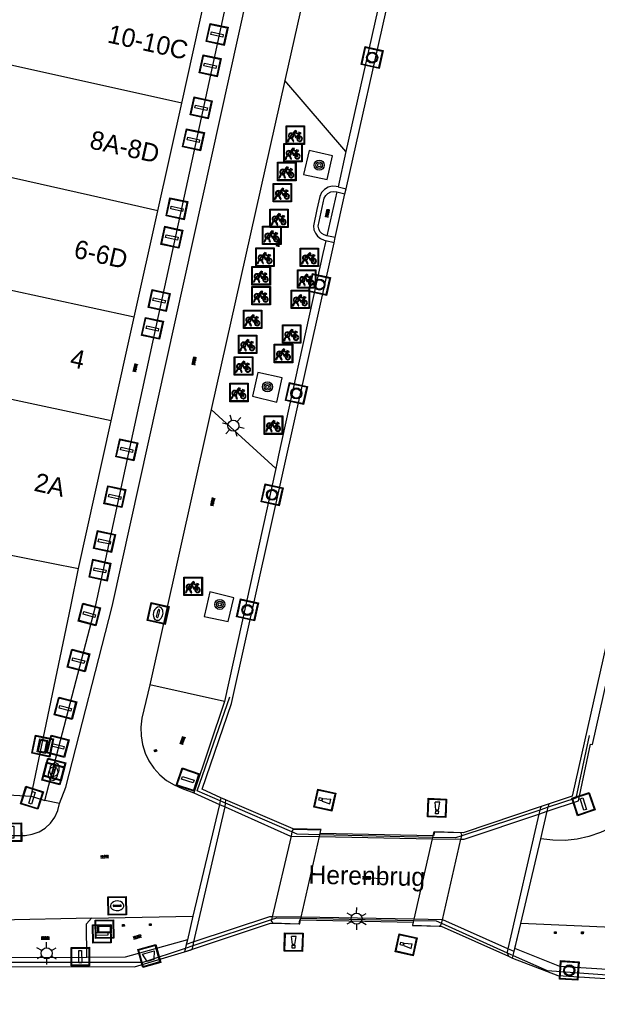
# Model space of a CAD drawing. Header units: metres. Extents: x 93870 to 95789, y 463036 to 464040.
# Tile 75 of 256: x 94203 to 94234, y 463478 to 463532. Entities that reach past the tile are written whole.
import ezdxf
from ezdxf.enums import TextEntityAlignment as Align

# ---------------------------------------------------------------- set-up
doc = ezdxf.new("R2010")
doc.units = ezdxf.units.M
doc.header["$LTSCALE"] = 25.4
for name, color, linetype in [('B_BEBOUWINGSGRENS_0', 1, 'Continuous'), ('B_TUSSENMUUR_0', 7, 'Continuous'), ('G_GRENS_ALGEMEEN_0', 7, 'Continuous'), ('K_KUNSTWERKGRENS_0', 1, 'Continuous'), ('K_KUNSTWERKGRENS_1', 1, 'Continuous'), ('Q_BALUSTRADE_LIJN_1', 193, 'Continuous'), ('Q_BOOM_0', 3, 'Continuous'), ('Q_FIETSENREK_0', 6, 'Continuous'), ('Q_INSPECTIE_OF_RIOOLPUT_0', 253, 'Continuous'), ('Q_LICHTMAST_0', 2, 'Continuous'), ('Q_LICHTMAST_1', 2, 'Continuous'), ('Q_MEERPAAL_0', 7, 'Continuous'), ('Q_MEERRING_0', 7, 'Continuous'), ('Q_STRAATNAAMBORD_0', 7, 'Continuous'), ('Q_VERKEERSBORDPAAL_0', 40, 'Continuous'), ('Q_WATERLEIDINGPUT_0', 5, 'Continuous'), ('Q_ZAND_ZOUTBAK_0', 7, 'Continuous'), ('S_GBKN_SYMBOOL_OV_GROOT_0', 7, 'Continuous'), ('S_GBKN_SYMBOOL_OV_GROOT_1', 7, 'Continuous'), ('T_HEK_LIJN_0', 6, 'Continuous'), ('V_WEGGRENS_0', 7, 'Continuous'), ('V_WEGGRENS_1', 7, 'Continuous'), ('W_KADEMUUR_30CM_0', 10, 'Continuous'), ('W_WATERGRENS_0', 5, 'Continuous'), ('Z_GBKN_HUISNUMMER_0', 252, 'Continuous'), ('Z_KUNSTWERKNAAM_1', 252, 'Continuous')]:
    doc.layers.add(name, color=color, linetype=linetype)
doc.layers.add('Q_PAAL_STEEN_0', color=7, linetype='Continuous', true_color=0xa97373)
doc.layers.add('Q_PAALTJE_0', color=7, linetype='Continuous', true_color=0x666666)

# ---------------------------------------------------------------- blocks, each defined once
blk = doc.blocks.new('Q_ZAND_ZOUTBAK')
for points in [[(-0.5, 0.5), (0.5, 0.5), (0.5, -0.5), (-0.5, -0.5)], [(-0.336, 0.197), (0.331, 0.197), (0.19, -0.251), (-0.196, -0.251)]]:
    blk.add_lwpolyline(points, close=True)
blk.add_lwpolyline([(-0.442, 0.464), (0.438, 0.464, -0.414214), (0.459, 0.442), (0.459, -0.437, -0.414214), (0.438, -0.459), (-0.442, -0.459, -0.414214), (-0.463, -0.437), (-0.463, 0.442), (-0.463, 0.444), (-0.463, 0.446), (-0.463, 0.448), (-0.462, 0.45), (-0.461, 0.451), (-0.46, 0.453), (-0.459, 0.455), (-0.458, 0.456), (-0.457, 0.457), (-0.456, 0.459), (-0.454, 0.46), (-0.453, 0.461), (-0.451, 0.462), (-0.449, 0.462), (-0.447, 0.463), (-0.446, 0.463), (-0.444, 0.464), (-0.442, 0.464)], format="xyb")
blk = doc.blocks.new('Q_STRAATNAAMBORD')
for points in [[(-0.5, 0.5), (0.5, 0.5), (0.5, -0.5), (-0.5, -0.5)], [(-0.369, 0.22), (0.358, 0.22), (0.358, -0.214), (-0.369, -0.214)]]:
    blk.add_lwpolyline(points, close=True)
for points in [[(-0.442, 0.464), (0.438, 0.464, -0.414214), (0.459, 0.442), (0.459, -0.437, -0.414214), (0.438, -0.459), (-0.442, -0.459, -0.414214), (-0.463, -0.437), (-0.463, 0.442), (-0.463, 0.444), (-0.463, 0.446), (-0.463, 0.448), (-0.462, 0.45), (-0.461, 0.451), (-0.46, 0.453), (-0.459, 0.455), (-0.458, 0.456), (-0.457, 0.457), (-0.456, 0.459), (-0.454, 0.46), (-0.453, 0.461), (-0.451, 0.462), (-0.449, 0.462), (-0.447, 0.463), (-0.446, 0.463), (-0.444, 0.464), (-0.442, 0.464)], [(-0.287, 0.16), (0.281, 0.16, -0.414214), (0.303, 0.139), (0.303, -0.134, -0.414214), (0.281, -0.156), (-0.287, -0.156, -0.414214), (-0.308, -0.134), (-0.308, 0.139), (-0.308, 0.14), (-0.308, 0.142), (-0.307, 0.144), (-0.307, 0.146), (-0.306, 0.148), (-0.305, 0.149), (-0.304, 0.151), (-0.303, 0.152), (-0.302, 0.154), (-0.3, 0.155), (-0.299, 0.156), (-0.297, 0.157), (-0.296, 0.158), (-0.294, 0.159), (-0.292, 0.159), (-0.29, 0.16), (-0.288, 0.16), (-0.287, 0.16)]]:
    blk.add_lwpolyline(points, format="xyb")
blk = doc.blocks.new('Q_LICHTMAST')
for points in [[(0, 0.3), (0, 0.6)], [(-0.26, 0.15), (-0.52, 0.3)], [(0.26, 0.15), (0.52, 0.3)], [(-0.26, -0.15), (-0.52, -0.3)], [(0, -0.3), (0, -0.6)], [(0.26, -0.15), (0.52, -0.3)]]:
    blk.add_lwpolyline(points)
blk.add_circle((0, 0), 0.3)
blk = doc.blocks.new('Q_VERKEERSBORDPAAL')
for points in [[(-0.5, 0.5), (0.5, 0.5), (0.5, -0.5), (-0.5, -0.5)], [(-0.08, 0.333), (0.071, 0.333), (0.071, -0.329), (-0.08, -0.329)]]:
    blk.add_lwpolyline(points, close=True)
blk.add_lwpolyline([(-0.442, 0.464), (0.438, 0.464, -0.414214), (0.459, 0.442), (0.459, -0.437, -0.414214), (0.438, -0.459), (-0.442, -0.459, -0.414214), (-0.463, -0.437), (-0.463, 0.442), (-0.463, 0.444), (-0.463, 0.446), (-0.463, 0.448), (-0.462, 0.45), (-0.461, 0.451), (-0.46, 0.453), (-0.459, 0.455), (-0.458, 0.456), (-0.457, 0.457), (-0.456, 0.459), (-0.454, 0.46), (-0.453, 0.461), (-0.451, 0.462), (-0.449, 0.462), (-0.447, 0.463), (-0.446, 0.463), (-0.444, 0.464), (-0.442, 0.464)], format="xyb")
blk = doc.blocks.new('Q_PAAL_STEEN')
for points in [[(-0.5, 0.5), (0.5, 0.5), (0.5, -0.5), (-0.5, -0.5)], [(-0.08, 0.333), (0.071, 0.333), (0.071, -0.329), (-0.08, -0.329)]]:
    blk.add_lwpolyline(points, close=True)
blk.add_lwpolyline([(-0.442, 0.464), (0.438, 0.464, -0.414214), (0.459, 0.442), (0.459, -0.437, -0.414214), (0.438, -0.459), (-0.442, -0.459, -0.414214), (-0.463, -0.437), (-0.463, 0.442), (-0.463, 0.444), (-0.463, 0.446), (-0.463, 0.448), (-0.462, 0.45), (-0.461, 0.451), (-0.46, 0.453), (-0.459, 0.455), (-0.458, 0.456), (-0.457, 0.457), (-0.456, 0.459), (-0.454, 0.46), (-0.453, 0.461), (-0.451, 0.462), (-0.449, 0.462), (-0.447, 0.463), (-0.446, 0.463), (-0.444, 0.464), (-0.442, 0.464)], format="xyb")
blk = doc.blocks.new('Q_PAALTJE')
at = {"color": 251, "true_color": 0x666666, "xscale": 0.1, "yscale": 0.1, "zscale": 0.01}
blk.add_blockref('Q_PAAL_STEEN', (0, 0), dxfattribs=at)
blk = doc.blocks.new('Q_WATERLEIDINGPUT')
blk.add_lwpolyline([(-0.5, 0.5), (0.5, 0.5), (0.5, -0.5), (-0.5, -0.5)], close=True)
for points in [[(-0.442, 0.464), (0.438, 0.464, -0.414214), (0.459, 0.442), (0.459, -0.437, -0.414214), (0.438, -0.459), (-0.442, -0.459, -0.414214), (-0.463, -0.437), (-0.463, 0.442), (-0.463, 0.444), (-0.463, 0.446), (-0.463, 0.448), (-0.462, 0.45), (-0.461, 0.451), (-0.46, 0.453), (-0.459, 0.455), (-0.458, 0.456), (-0.457, 0.457), (-0.456, 0.459), (-0.454, 0.46), (-0.453, 0.461), (-0.451, 0.462), (-0.449, 0.462), (-0.447, 0.463), (-0.446, 0.463), (-0.444, 0.464), (-0.442, 0.464)], [(-0.345, 0.105, 0.380426), (-0.276, -0.18)], [(-0.008, 0.266, 0.240218), (-0.345, 0.105)], [(-0.194, 0.045, 0.853344), (-0.194, -0.032)], [(0.331, 0.111, 0.240191), (-0.008, 0.266)], [(0.185, -0.032, 0.849746), (0.185, 0.045)], [(0.267, -0.176, 0.380426), (0.331, 0.111)], [(-0.276, -0.18, 0.148452), (0.012, -0.257)], [(0.012, -0.257, 0.131742), (0.267, -0.176)]]:
    blk.add_lwpolyline(points, format="xyb")
for points in [[(-0.194, 0.045), (0.185, 0.045)], [(0.185, -0.032), (-0.194, -0.032)]]:
    blk.add_lwpolyline(points)
blk = doc.blocks.new('Q_INSPECTIE_OF_RIOOLPUT')
blk.add_lwpolyline([(-0.5, 0.5), (0.5, 0.5), (0.5, -0.5), (-0.5, -0.5)], close=True)
for points in [[(-0.442, 0.464), (0.438, 0.464, -0.414214), (0.459, 0.442), (0.459, -0.437, -0.414214), (0.438, -0.459), (-0.442, -0.459, -0.414214), (-0.463, -0.437), (-0.463, 0.442), (-0.463, 0.444), (-0.463, 0.446), (-0.463, 0.448), (-0.462, 0.45), (-0.461, 0.451), (-0.46, 0.453), (-0.459, 0.455), (-0.458, 0.456), (-0.457, 0.457), (-0.456, 0.459), (-0.454, 0.46), (-0.453, 0.461), (-0.451, 0.462), (-0.449, 0.462), (-0.447, 0.463), (-0.446, 0.463), (-0.444, 0.464), (-0.442, 0.464)], [(-0.345, 0.105, 0.380426), (-0.276, -0.18)], [(-0.008, 0.266, 0.240218), (-0.345, 0.105)], [(-0.194, 0.045, 0.853344), (-0.194, -0.032)], [(0.331, 0.111, 0.240191), (-0.008, 0.266)], [(0.185, -0.032, 0.849746), (0.185, 0.045)], [(0.267, -0.176, 0.380426), (0.331, 0.111)], [(-0.276, -0.18, 0.148452), (0.012, -0.257)], [(0.012, -0.257, 0.131742), (0.267, -0.176)]]:
    blk.add_lwpolyline(points, format="xyb")
for points in [[(-0.194, 0.045), (0.185, 0.045)], [(0.185, -0.032), (-0.194, -0.032)]]:
    blk.add_lwpolyline(points)
blk = doc.blocks.new('Q_MEERRING')
blk.add_lwpolyline([(-0.5, 0.5), (0.5, 0.5), (0.5, -0.5), (-0.5, -0.5)], close=True)
blk.add_lwpolyline([(-0.442, 0.464), (0.438, 0.464, -0.414214), (0.459, 0.442), (0.459, -0.437, -0.414214), (0.438, -0.459), (-0.442, -0.459, -0.414214), (-0.463, -0.437), (-0.463, 0.442), (-0.463, 0.444), (-0.463, 0.446), (-0.463, 0.448), (-0.462, 0.45), (-0.461, 0.451), (-0.46, 0.453), (-0.459, 0.455), (-0.458, 0.456), (-0.457, 0.457), (-0.456, 0.459), (-0.454, 0.46), (-0.453, 0.461), (-0.451, 0.462), (-0.449, 0.462), (-0.447, 0.463), (-0.446, 0.463), (-0.444, 0.464), (-0.442, 0.464)], format="xyb")
for radius in [0.3, 0.3, 0.25, 0.25]:
    blk.add_circle((0, 0), radius)
blk = doc.blocks.new('Q_FIETSENREK')
for points in [[(-0.5, 0.5), (0.5, 0.5), (0.5, -0.5), (-0.5, -0.5)], [(-0.063, 0.145), (0.184, 0.054), (0.037, -0.093)]]:
    blk.add_lwpolyline(points, close=True)
for points in [[(-0.442, 0.464), (0.438, 0.464, -0.414214), (0.459, 0.442), (0.459, -0.437, -0.414214), (0.438, -0.459), (-0.442, -0.459, -0.414214), (-0.463, -0.437), (-0.463, 0.442), (-0.463, 0.444), (-0.463, 0.446), (-0.463, 0.448), (-0.462, 0.45), (-0.461, 0.451), (-0.46, 0.453), (-0.459, 0.455), (-0.458, 0.456), (-0.457, 0.457), (-0.456, 0.459), (-0.454, 0.46), (-0.453, 0.461), (-0.451, 0.462), (-0.449, 0.462), (-0.447, 0.463), (-0.446, 0.463), (-0.444, 0.464), (-0.442, 0.464)], [(-0.181, 0.106, 0.847256), (-0.324, -0.144)], [(-0.193, 0.075, 0.842492), (-0.305, -0.118)], [(-0.171, 0.065, 0.053288), (-0.193, 0.075)], [(-0.185, -0.134, 0.502492), (-0.147, 0.044)], [(-0.149, 0.089, 0.06236), (-0.181, 0.106)], [(-0.165, -0.161, 0.494489), (-0.125, 0.068)], [(-0.324, -0.144, 0.089606), (-0.421, -0.348)], [(-0.296, -0.162, 0.110942), (-0.375, -0.348)], [(-0.294, -0.105, 0.006942), (-0.305, -0.118)], [(-0.296, -0.162, 0.02458), (-0.283, -0.168)], [(-0.212, -0.105, 0.381614), (-0.294, -0.105)], [(-0.283, -0.168, 0.148109), (-0.198, -0.173)], [(-0.223, -0.136, 0.533998), (-0.276, -0.136)], [(-0.276, -0.136, 0.009682), (-0.271, -0.138)], [(-0.271, -0.138, 0.120201), (-0.218, -0.144)], [(-0.218, -0.144, 0.003554), (-0.223, -0.136)], [(-0.185, -0.134, 0.017985), (-0.212, -0.105)], [(-0.122, -0.348, 0.075837), (-0.198, -0.173)], [(-0.075, -0.348, 0.094234), (-0.165, -0.161)], [(0.095, -0.16, 0.385208), (0.186, -0.333)], [(0.209, -0.054, 0.224648), (0.108, -0.128)], [(0.126, -0.171, 0.376993), (0.197, -0.303)], [(0.212, -0.086, 0.20829), (0.139, -0.139)], [(0.186, -0.333, 1), (0.287, -0.06)], [(0.197, -0.303, 1), (0.276, -0.09)], [(0.287, -0.06, 0.086253), (0.238, -0.051)], [(0.276, -0.09, 0.079305), (0.241, -0.083)]]:
    blk.add_lwpolyline(points, format="xyb")
for points in [[(-0.171, 0.065), (-0.263, -0.038), (-0.239, -0.059), (-0.147, 0.044)], [(0.081, 0.221), (-0.003, 0.252), (-0.149, 0.089)], [(-0.125, 0.068), (-0.086, 0.111), (0.018, -0.131), (0.095, -0.16)], [(0.238, -0.051), (0.229, 0.053), (0.261, 0.093), (0.302, 0.078), (0.314, 0.11), (0.192, 0.155), (0.18, 0.123), (0.231, 0.104), (0.207, 0.076), (-0.04, 0.167), (0, 0.216), (0.07, 0.191), (0.081, 0.221)], [(0.209, -0.054), (0.199, 0.029), (0.057, -0.108)], [(-0.421, -0.348), (-0.375, -0.348)], [(-0.122, -0.348), (-0.075, -0.348)], [(0.057, -0.108), (0.108, -0.128)], [(0.126, -0.171), (0.253, -0.218), (0.241, -0.083)], [(0.139, -0.139), (0.222, -0.17), (0.212, -0.086)]]:
    blk.add_lwpolyline(points)
blk = doc.blocks.new('Q_BOOM')
for radius in [0.27, 0.18, 0.09]:
    blk.add_circle((0, 0), radius)
blk = doc.blocks.new('Q_MEERPAAL')
for points in [[(-0.5, 0.5), (0.5, 0.5), (0.5, -0.5), (-0.5, -0.5)], [(-0.076, 0.32), (0.068, 0.32), (0.068, 0.17), (-0.076, 0.17)]]:
    blk.add_lwpolyline(points, close=True)
blk.add_lwpolyline([(-0.442, 0.464), (0.438, 0.464, -0.414214), (0.459, 0.442), (0.459, -0.437, -0.414214), (0.438, -0.459), (-0.442, -0.459, -0.414214), (-0.463, -0.437), (-0.463, 0.442), (-0.463, 0.444), (-0.463, 0.446), (-0.463, 0.448), (-0.462, 0.45), (-0.461, 0.451), (-0.46, 0.453), (-0.459, 0.455), (-0.458, 0.456), (-0.457, 0.457), (-0.456, 0.459), (-0.454, 0.46), (-0.453, 0.461), (-0.451, 0.462), (-0.449, 0.462), (-0.447, 0.463), (-0.446, 0.463), (-0.444, 0.464), (-0.442, 0.464)], format="xyb")
for points in [[(-0.076, 0.124), (-0.136, -0.311)], [(-0.076, 0.124), (0.068, 0.124)], [(0.068, 0.124), (0.122, -0.311)], [(-0.136, -0.311), (0.122, -0.311)]]:
    blk.add_lwpolyline(points)
blk = doc.blocks.new('S_GBKN_SYMBOOL_OV_GROOT')
for points in [[(-0.21875, 0.0625), (0.21875, 0.0625)], [(-0.21875, 0), (0.21875, 0)], [(-0.1875, 0.0625), (-0.1875, 0)], [(-0.125, 0.09375), (-0.125, 0.0625)], [(-0.125, 0), (-0.125, -0.0625)], [(-0.0625, 0.0625), (-0.0625, 0)], [(0, 0.09375), (0, 0.0625)], [(0, 0), (0, -0.0625)], [(0.0625, 0.0625), (0.0625, 0)], [(0.125, 0.09375), (0.125, 0.0625)], [(0.125, 0), (0.125, -0.0625)], [(0.1875, 0.0625), (0.1875, 0)], [(-0.21875, -0.0625), (0.21875, -0.0625)], [(-0.1875, -0.0625), (-0.1875, -0.09375)], [(-0.0625, -0.0625), (-0.0625, -0.09375)], [(0.0625, -0.0625), (0.0625, -0.09375)], [(0.1875, -0.0625), (0.1875, -0.09375)]]:
    blk.add_lwpolyline(points)

msp = doc.modelspace()

# ---------------------------------------------------------------- linework, layer by layer
at = {"layer": 'B_BEBOUWINGSGRENS_0'}
for p, q in [((94211.873, 463527.249), (94213.199, 463533.224)), ((94210.581, 463521.421), (94211.873, 463527.249)), ((94209.306, 463515.672), (94210.581, 463521.421)), ((94208.059, 463510.048), (94209.306, 463515.672)), ((94206.285, 463502.051), (94208.059, 463510.048)), ((94205.859, 463500), (94206.285, 463502.051)), ((94203.725, 463489.726), (94205.859, 463500)), ((94202.163, 463489.807), (94203.725, 463489.726))]:
    msp.add_line(p, q, dxfattribs=at)
at = {"layer": 'B_TUSSENMUUR_0'}
for p, q in [((94208.059, 463510.048), (94199.322, 463511.925)), ((94199.001, 463503.494), (94206.285, 463502.051))]:
    msp.add_line(p, q, dxfattribs=at)
for points in [[(94211.873, 463527.249), (94208.234, 463528.058), (94194.956, 463531.011)], [(94210.581, 463521.421), (94206.927, 463522.246), (94193.675, 463525.239)], [(94209.306, 463515.672), (94199.955, 463517.681), (94200.285, 463519.216), (94198.085, 463519.688)]]:
    msp.add_lwpolyline(points, dxfattribs=at)
at = {"layer": 'G_GRENS_ALGEMEEN_0'}
for p, q in [((94220.773, 463524.636), (94220.343, 463522.719)), ((94220.343, 463522.719), (94220.783, 463522.612)), ((94220.28, 463522.445), (94219.737, 463520.077)), ((94220.28, 463522.445), (94220.722, 463522.338)), ((94220.193, 463519.981), (94219.737, 463520.077)), ((94220.129, 463519.694), (94219.675, 463519.805)), ((94217.037, 463511.059), (94217.312, 463512.388)), ((94214.19, 463494.844), (94212.524, 463489.897))]:
    msp.add_line(p, q, dxfattribs=at)
for points in [[(94220.048, 463524.394), (94218.782, 463524.689), (94218.481, 463523.397)], [(94218.481, 463523.397), (94219.753, 463523.128), (94220.048, 463524.394)], [(94220.343, 463522.719), (94220.252, 463522.742), (94220.023, 463522.753), (94219.801, 463522.698), (94219.604, 463522.58), (94219.45, 463522.411), (94219.351, 463522.204), (94219.201, 463521.489), (94219.015, 463520.604), (94219.042, 463520.401), (94219.119, 463520.212), (94219.241, 463520.048), (94219.4, 463519.92), (94219.587, 463519.836), (94219.675, 463519.805)], [(94219.737, 463520.077), (94219.593, 463520.119), (94219.465, 463520.198), (94219.364, 463520.31), (94219.297, 463520.444), (94219.269, 463520.592), (94219.602, 463522.102), (94219.679, 463522.252), (94219.798, 463522.37), (94219.948, 463522.446), (94220.114, 463522.472), (94220.28, 463522.445)], [(94219.675, 463519.805), (94219.524, 463519.107), (94217.125, 463508.194), (94216.966, 463507.472)], [(94217.312, 463512.388), (94216.006, 463512.675), (94215.715, 463511.384), (94217.037, 463511.059)], [(94231.683, 463488.906), (94233.366, 463489.467), (94234.029, 463492.532), (94234.132, 463492.521), (94234.927, 463496.065)]]:
    msp.add_lwpolyline(points, dxfattribs=at)
at = {"layer": 'K_KUNSTWERKGRENS_0'}
for p, q in [((94213.962, 463489.473), (94213.916, 463489.278)), ((94213.999, 463489.631), (94213.962, 463489.473)), ((94214.261, 463489.519), (94213.999, 463489.631)), ((94231.683, 463488.906), (94231.734, 463489.125)), ((94231.734, 463489.125), (94231.776, 463489.302)), ((94231.228, 463488.753), (94229.548, 463481.455)), ((94231.279, 463488.975), (94231.228, 463488.753)), ((94231.279, 463488.975), (94231.279, 463488.975)), ((94231.33, 463487.414), (94231.683, 463488.906)), ((94217.797, 463487.566), (94216.782, 463483.193)), ((94217.848, 463487.788), (94217.797, 463487.566)), ((94218.348, 463483.166), (94219.34, 463487.537)), ((94219.34, 463487.537), (94219.363, 463487.635)), ((94219.363, 463487.635), (94219.376, 463487.695)), ((94219.376, 463487.695), (94219.421, 463487.892)), ((94219.421, 463487.892), (94219.416, 463487.892)), ((94225.483, 463487.57), (94225.465, 463487.494)), ((94227.004, 463487.394), (94227.046, 463487.579)), ((94227.046, 463487.579), (94227.059, 463487.634)), ((94225.449, 463487.423), (94224.454, 463483.059)), ((94225.465, 463487.494), (94225.449, 463487.423)), ((94225.998, 463483.032), (94227.004, 463487.394)), ((94230.249, 463482.837), (94231.33, 463487.414)), ((94216.782, 463483.193), (94216.746, 463483.04)), ((94218.232, 463482.808), (94218.266, 463482.807)), ((94218.266, 463482.807), (94218.314, 463483.019)), ((94218.314, 463483.019), (94218.335, 463483.11)), ((94218.335, 463483.11), (94218.348, 463483.166)), ((94224.417, 463482.895), (94224.381, 463482.737)), ((94224.439, 463482.992), (94224.417, 463482.895)), ((94224.454, 463483.059), (94224.439, 463482.992)), ((94225.834, 463482.687), (94225.937, 463482.766)), ((94225.937, 463482.766), (94225.954, 463482.841)), ((94225.954, 463482.841), (94225.998, 463483.032)), ((94229.927, 463481.473), (94230.249, 463482.837)), ((94212.185, 463481.95), (94212.082, 463481.514)), ((94212.029, 463481.291), (94212.379, 463481.408)), ((94229.515, 463481.249), (94229.573, 463481.061)), ((94229.84, 463481.104), (94229.927, 463481.473)), ((94229.805, 463480.957), (94229.84, 463481.104))]:
    msp.add_line(p, q, dxfattribs=at)
for points in [[(94231.357, 463489.161), (94231.312, 463489.117), (94231.279, 463488.975)], [(94231.776, 463489.302), (94231.357, 463489.161), (94231.357, 463489.161)], [(94219.416, 463487.892), (94217.957, 463487.921), (94217.871, 463487.885), (94217.848, 463487.788)], [(94225.567, 463487.781), (94225.531, 463487.782), (94225.483, 463487.57)], [(94227.059, 463487.634), (94226.997, 463487.735), (94225.567, 463487.781)], [(94216.746, 463483.04), (94216.729, 463482.966), (94216.799, 463482.867), (94218.232, 463482.808)], [(94224.387, 463482.737), (94225.833, 463482.686), (94225.834, 463482.687)], [(94229.548, 463481.455), (94229.507, 463481.276), (94229.515, 463481.249)], [(94229.573, 463481.061), (94229.573, 463481.06), (94229.805, 463480.957)]]:
    msp.add_lwpolyline(points, dxfattribs=at)
at = {"layer": 'K_KUNSTWERKGRENS_1'}
for p, q in [((94213.916, 463489.278), (94212.485, 463483.221)), ((94213.962, 463489.473), (94213.916, 463489.278)), ((94213.999, 463489.631), (94213.962, 463489.473)), ((94217.908, 463487.962), (94213.999, 463489.631)), ((94219.416, 463487.892), (94217.908, 463487.962)), ((94219.372, 463487.695), (94219.416, 463487.892)), ((94219.372, 463487.695), (94219.421, 463487.892)), ((94219.376, 463487.695), (94219.372, 463487.695)), ((94225.483, 463487.57), (94219.376, 463487.695)), ((94219.416, 463487.892), (94219.416, 463487.892)), ((94219.421, 463487.892), (94219.416, 463487.892)), ((94212.029, 463481.291), (94216.692, 463482.845)), ((94212.485, 463483.221), (94212.185, 463481.95)), ((94216.692, 463482.845), (94218.232, 463482.808)), ((94218.232, 463482.808), (94218.278, 463483.02)), ((94218.232, 463482.808), (94218.232, 463482.808)), ((94218.232, 463482.808), (94218.266, 463482.807)), ((94218.266, 463482.807), (94218.278, 463483.02)), ((94218.278, 463483.02), (94218.314, 463483.019)), ((94218.314, 463483.019), (94224.417, 463482.895)), ((94224.422, 463482.895), (94224.381, 463482.737)), ((94224.381, 463482.737), (94224.387, 463482.737)), ((94224.422, 463482.895), (94224.387, 463482.737)), ((94224.387, 463482.737), (94224.387, 463482.737)), ((94224.387, 463482.737), (94225.834, 463482.687)), ((94224.417, 463482.895), (94224.422, 463482.895)), ((94229.887, 463481.304), (94230.249, 463482.837)), ((94225.834, 463482.687), (94225.941, 463482.683)), ((94225.941, 463482.683), (94229.573, 463481.061)), ((94212.124, 463481.691), (94212.082, 463481.514)), ((94212.185, 463481.95), (94212.124, 463481.691)), ((94212.077, 463481.493), (94212.029, 463481.291)), ((94212.082, 463481.514), (94212.077, 463481.493)), ((94229.84, 463481.104), (94229.887, 463481.304)), ((94229.573, 463481.061), (94229.805, 463480.957)), ((94229.805, 463480.957), (94229.84, 463481.104))]:
    msp.add_line(p, q, dxfattribs=at)
for points in [[(94231.357, 463489.161), (94227.119, 463487.734), (94225.57, 463487.794), (94225.567, 463487.781)], [(94219.416, 463487.892), (94219.424, 463487.926), (94217.908, 463487.962)], [(94225.567, 463487.781), (94225.52, 463487.569), (94225.483, 463487.57)], [(94216.692, 463482.845), (94218.232, 463482.807), (94218.232, 463482.808)], [(94224.387, 463482.737), (94224.384, 463482.722), (94225.941, 463482.683)]]:
    msp.add_lwpolyline(points, dxfattribs=at)
at = {"layer": 'Q_BALUSTRADE_LIJN_1'}
for p, q in [((94214.245, 463489.35), (94213.962, 463489.473)), ((94217.848, 463487.788), (94214.245, 463489.35)), ((94231.734, 463489.125), (94231.279, 463488.975)), ((94231.279, 463488.975), (94227.046, 463487.579)), ((94225.465, 463487.494), (94219.363, 463487.635)), ((94212.492, 463481.631), (94216.746, 463483.04)), ((94218.335, 463483.11), (94224.439, 463482.992)), ((94225.954, 463482.841), (94229.515, 463481.249)), ((94212.077, 463481.493), (94212.492, 463481.631)), ((94229.515, 463481.249), (94229.84, 463481.104)), ((94229.84, 463481.104), (94229.84, 463481.104))]:
    msp.add_line(p, q, dxfattribs=at)
for points in [[(94219.363, 463487.635), (94218.136, 463487.663), (94217.848, 463487.788)], [(94227.046, 463487.579), (94226.705, 463487.466), (94225.465, 463487.494)], [(94216.746, 463483.04), (94217.032, 463483.135), (94218.335, 463483.11)], [(94224.439, 463482.992), (94225.669, 463482.968), (94225.954, 463482.841)]]:
    msp.add_lwpolyline(points, dxfattribs=at)
at = {"layer": 'T_HEK_LIJN_0'}
for p, q in [((94213.962, 463489.473), (94213.962, 463489.473)), ((94231.734, 463489.125), (94231.279, 463488.975)), ((94212.077, 463481.493), (94212.077, 463481.493))]:
    msp.add_line(p, q, dxfattribs=at)
for points in [[(94213.962, 463489.473), (94212.708, 463490.017), (94214.474, 463495.107)], [(94233.957, 463493.01), (94233.223, 463489.616), (94231.734, 463489.125)], [(94201.364, 463480.729), (94209.778, 463480.731), (94212.077, 463481.493)], [(94229.84, 463481.104), (94231.677, 463480.283), (94241.64, 463479.565)]]:
    msp.add_lwpolyline(points, dxfattribs=at)
at = {"layer": 'V_WEGGRENS_0'}
for p, q in [((94232.994, 463579.171), (94220.773, 463524.636)), ((94219.843, 463539.15), (94217.458, 463528.481)), ((94217.458, 463528.481), (94213.473, 463510.657)), ((94220.773, 463524.636), (94217.458, 463528.481)), ((94213.473, 463510.657), (94216.966, 463507.472)), ((94216.966, 463507.472), (94214.19, 463494.844)), ((94214.19, 463494.844), (94210.141, 463495.756)), ((94203.725, 463489.726), (94204.455, 463489.492)), ((94212.524, 463489.897), (94213.916, 463489.278)), ((94205.256, 463489.331), (94204.455, 463489.492)), ((94231.33, 463487.414), (94231.33, 463487.414)), ((94206.986, 463483.123), (94201.958, 463483.007)), ((94206.986, 463483.123), (94212.485, 463483.221)), ((94280.04, 463480.65), (94230.249, 463482.837)), ((94206.739, 463480.99), (94202.235, 463480.967))]:
    msp.add_line(p, q, dxfattribs=at)
for points in [[(94205.256, 463489.331), (94205.598, 463490.209), (94208.109, 463500), (94216.921, 463539.813)], [(94204.455, 463489.492), (94207.203, 463500), (94214.996, 463535.88)], [(94213.473, 463510.657), (94213.293, 463509.853), (94210.141, 463495.756)], [(94214.699, 463500.463), (94213.402, 463500.792), (94213.222, 463500), (94213.099, 463499.461), (94214.391, 463499.175), (94214.699, 463500.463)], [(94210.141, 463495.756), (94209.723, 463493.941), (94209.663, 463493.467), (94209.671, 463492.989), (94209.747, 463492.517), (94209.891, 463492.061), (94210.099, 463491.631), (94210.366, 463491.235), (94210.688, 463490.881), (94211.057, 463490.578), (94211.466, 463490.33), (94211.906, 463490.144), (94212.524, 463489.897)], [(94202.185, 463487.599), (94203.385, 463487.603), (94203.775, 463487.661), (94204.146, 463487.795), (94204.483, 463488), (94204.773, 463488.268), (94205.004, 463488.588), (94205.167, 463488.947), (94205.256, 463489.331)], [(94236.724, 463489.229), (94236.249, 463488.772), (94235.727, 463488.369), (94235.164, 463488.027), (94234.567, 463487.75), (94233.942, 463487.54), (94233.299, 463487.4), (94232.643, 463487.332), (94231.984, 463487.337), (94231.33, 463487.414)], [(94206.739, 463480.99), (94206.714, 463482.805), (94206.986, 463483.123)], [(94212.185, 463481.95), (94208.812, 463481.001), (94206.739, 463480.99)], [(94244.616, 463479.734), (94244.067, 463479.752), (94232.359, 463480.494), (94229.927, 463481.473)]]:
    msp.add_lwpolyline(points, dxfattribs=at)
at = {"layer": 'V_WEGGRENS_1'}
for p, q in [((94213.916, 463489.278), (94214.225, 463489.141)), ((94231.228, 463488.753), (94231.683, 463488.906)), ((94231.33, 463487.414), (94231.683, 463488.906)), ((94217.797, 463487.566), (94219.34, 463487.537)), ((94219.34, 463487.537), (94225.449, 463487.423)), ((94225.449, 463487.423), (94227.004, 463487.394)), ((94230.249, 463482.837), (94231.33, 463487.414)), ((94218.348, 463483.166), (94216.782, 463483.193)), ((94224.454, 463483.059), (94218.348, 463483.166)), ((94225.998, 463483.032), (94224.454, 463483.059)), ((94212.538, 463481.829), (94212.124, 463481.691)), ((94229.887, 463481.304), (94229.548, 463481.455))]:
    msp.add_line(p, q, dxfattribs=at)
for points in [[(94214.225, 463489.141), (94217.762, 463487.567), (94217.797, 463487.566)], [(94227.004, 463487.394), (94227.173, 463487.391), (94231.228, 463488.753)], [(94216.782, 463483.193), (94216.638, 463483.196), (94212.538, 463481.829)], [(94229.548, 463481.455), (94226.019, 463483.032), (94225.998, 463483.032)]]:
    msp.add_lwpolyline(points, dxfattribs=at)
at = {"layer": 'W_KADEMUUR_30CM_0'}
for p, q in [((94214.225, 463489.141), (94214.245, 463489.35)), ((94214.245, 463489.35), (94214.261, 463489.519)), ((94212.492, 463481.631), (94212.538, 463481.829))]:
    msp.add_line(p, q, dxfattribs=at)
for points in [[(94212.538, 463481.829), (94214.225, 463489.14), (94214.225, 463489.141)], [(94212.379, 463481.408), (94212.456, 463481.474), (94212.492, 463481.631)]]:
    msp.add_lwpolyline(points, dxfattribs=at)
at = {"layer": 'W_WATERGRENS_0'}
for p, q in [((94220.783, 463522.612), (94233.448, 463579.062)), ((94220.193, 463519.981), (94220.722, 463522.338)), ((94220.722, 463522.338), (94220.783, 463522.612)), ((94220.129, 463519.694), (94220.193, 463519.981)), ((94209.323, 463480.487), (94212.029, 463481.291)), ((94229.805, 463480.957), (94232.254, 463480.019))]:
    msp.add_line(p, q, dxfattribs=at)
for points in [[(94244.038, 463538.7), (94233.037, 463489.727), (94231.776, 463489.302)], [(94213.999, 463489.631), (94212.98, 463490.099), (94214.57, 463494.745), (94220.129, 463519.694)], [(94179.447, 463480.638), (94201.379, 463480.509), (94209.323, 463480.487)], [(94232.254, 463480.019), (94244.036, 463479.273), (94246.463, 463479.177), (94268.978, 463478.453)]]:
    msp.add_lwpolyline(points, dxfattribs=at)
at = {"layer": 'Z_KUNSTWERKNAAM_1'}
msp.add_line((94221.901, 463485.295), (94222.901, 463485.274), dxfattribs=at)

# ---------------------------------------------------------------- block references
at = {"layer": 'Q_BOOM_0'}
for p, rotation in [((94219.327, 463523.897), 76.88314711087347), ((94216.52, 463511.891), 167.6059728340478), ((94213.938, 463500.109), 165.7664363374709)]:
    msp.add_blockref('Q_BOOM', p, dxfattribs=dict(at, rotation=rotation))
at = {"layer": 'Q_FIETSENREK_0'}
for p in [(94218.029, 463525.523), (94217.904, 463524.574), (94217.572, 463523.557), (94217.332, 463522.402), (94217.149, 463521.019), (94216.76, 463520.093), (94216.387, 463518.911), (94218.793, 463518.902), (94216.181, 463517.905), (94218.644, 463517.736), (94216.181, 463516.827), (94218.301, 463516.627), (94215.723, 463515.546), (94217.832, 463514.752), (94215.449, 463514.197), (94217.387, 463513.7), (94215.226, 463513.026), (94214.974, 463511.585), (94216.849, 463509.819), (94212.495, 463501.09)]:
    msp.add_blockref('Q_FIETSENREK', p, dxfattribs=at)
at = {"layer": 'Q_INSPECTIE_OF_RIOOLPUT_0', "rotation": 1.020984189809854}
msp.add_blockref('Q_INSPECTIE_OF_RIOOLPUT', (94208.382, 463483.786), dxfattribs=at)
at = {"layer": 'Q_LICHTMAST_0'}
for p, rotation in [((94214.675, 463509.789), 137.6407012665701), ((94204.555, 463481.216), 0.2925824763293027)]:
    msp.add_blockref('Q_LICHTMAST', p, dxfattribs=dict(at, rotation=rotation))
at = {"layer": 'Q_LICHTMAST_1', "rotation": 178.9984489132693}
msp.add_blockref('Q_LICHTMAST', (94221.348, 463483.087), dxfattribs=at)
at = {"layer": 'Q_MEERPAAL_0'}
for p, rotation in [((94219.63, 463489.51), 77.31371459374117), ((94225.71, 463489.09), 177.7817759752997), ((94217.94, 463481.82), 178.5864948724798), ((94224.04, 463481.68), 77.61153684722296)]:
    msp.add_blockref('Q_MEERPAAL', p, dxfattribs=dict(at, rotation=rotation))
at = {"layer": 'Q_MEERRING_0'}
for p, rotation in [((94222.193, 463529.724), 77.35464154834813), ((94219.338, 463517.431), 77.60189640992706), ((94218.089, 463511.535), 77.43885600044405), ((94216.77, 463506.046), 77.60192972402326), ((94215.437, 463499.809), 77.60192972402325), ((94232.872, 463480.288), 176.3737028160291)]:
    msp.add_blockref('Q_MEERRING', p, dxfattribs=dict(at, rotation=rotation))
at = {"layer": 'Q_PAAL_STEEN_0'}
for p, rotation in [((94213.792, 463530.979), 77.74590038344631), ((94213.422, 463529.282), 77.74590038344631), ((94212.932, 463527.005), 77.74590038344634), ((94212.508, 463525.275), 77.74590038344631), ((94211.619, 463521.538), 77.74590038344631), ((94211.338, 463519.991), 77.74590038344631), ((94210.656, 463516.567), 77.74590038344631), ((94210.288, 463515.06), 77.74590038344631), ((94208.898, 463508.485), 77.74590038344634), ((94208.249, 463505.944), 77.74590038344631), ((94207.688, 463503.514), 77.74590038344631), ((94207.447, 463501.959), 77.74590038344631), ((94206.873, 463499.567), 75.34450513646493), ((94206.281, 463497.07), 75.34450513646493), ((94205.574, 463494.484), 75.34450513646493), ((94205.165, 463492.424), 75.34450513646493), ((94202.704, 463487.773), 0.1909852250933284)]:
    msp.add_blockref('Q_PAAL_STEEN', p, dxfattribs=dict(at, rotation=rotation))
at = {"layer": 'Q_PAALTJE_0'}
for p, rotation in [((94210.455, 463492.185), 115.8140259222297), ((94208.717, 463482.726), 1.020984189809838), ((94210.177, 463482.766), 1.020984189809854), ((94232.118, 463482.333), 177.4849796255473), ((94233.586, 463482.322), 177.4849796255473)]:
    msp.add_blockref('Q_PAALTJE', p, dxfattribs=dict(at, rotation=rotation))
at = {"layer": 'Q_STRAATNAAMBORD_0'}
for p, rotation in [((94204.339, 463492.437), 78.26601111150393), ((94207.69, 463482.525), 1.020984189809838)]:
    msp.add_blockref('Q_STRAATNAAMBORD', p, dxfattribs=dict(at, rotation=rotation))
at = {"layer": 'Q_VERKEERSBORDPAAL_0'}
for p, rotation in [((94212.211, 463490.622), 71.3880307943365), ((94203.761, 463489.641), 162.2268541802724), ((94233.642, 463489.298), 18.43494882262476), ((94207.548, 463482.271), 90.78914815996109), ((94206.385, 463481.036), 0.2925824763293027)]:
    msp.add_blockref('Q_VERKEERSBORDPAAL', p, dxfattribs=dict(at, rotation=rotation))
at = {"layer": 'Q_WATERLEIDINGPUT_0'}
for p, rotation in [((94210.601, 463499.615), 77.39633356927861), ((94204.913, 463490.952), 75.34450513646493), ((94204.981, 463491.172), 75.34450513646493)]:
    msp.add_blockref('Q_WATERLEIDINGPUT', p, dxfattribs=dict(at, rotation=rotation))
at = {"layer": 'Q_ZAND_ZOUTBAK_0', "rotation": 15.71404879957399}
msp.add_blockref('Q_ZAND_ZOUTBAK', (94210.119, 463481.068), dxfattribs=at)
at = {"layer": 'S_GBKN_SYMBOOL_OV_GROOT_0'}
for p, rotation in [((94219.774, 463521.294), 77.08492871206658), ((94217.123, 463519.706), 77.3973549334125), ((94209.361, 463512.926), 77.74590038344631), ((94212.549, 463513.295), 77.51965748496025), ((94213.553, 463505.669), 77.39633356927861), ((94211.926, 463492.745), 71.3880307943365), ((94207.698, 463486.452), 4.452956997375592), ((94209.473, 463482.106), 15.71404879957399), ((94204.484, 463482.045), 1.321625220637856)]:
    msp.add_blockref('S_GBKN_SYMBOOL_OV_GROOT', p, dxfattribs=dict(at, rotation=rotation))
at = {"layer": 'S_GBKN_SYMBOOL_OV_GROOT_1', "rotation": 178.9984489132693}
msp.add_blockref('S_GBKN_SYMBOOL_OV_GROOT', (94221.901, 463485.291), dxfattribs=at)

# ---------------------------------------------------------------- texts
at = {"layer": 'Z_GBKN_HUISNUMMER_0', "linetype": 'Continuous'}
for s, p in [('10-10C', (94210.048, 463530.564)), ('8A-8D', (94208.791, 463524.896)), ('6-6D', (94207.5, 463519.074)), ('4', (94206.242, 463513.401)), ('2A', (94204.731, 463506.591))]:
    msp.add_text(s, height=1, rotation=347.5, dxfattribs=at).set_placement(p, align=Align.MIDDLE)
at = {"layer": 'Z_KUNSTWERKNAAM_1', "linetype": 'Continuous'}
msp.add_text('Herenbrug', height=1, rotation=358.797, dxfattribs=at).set_placement((94221.901, 463485.295), align=Align.MIDDLE)

doc.saveas('drawing.dxf')
